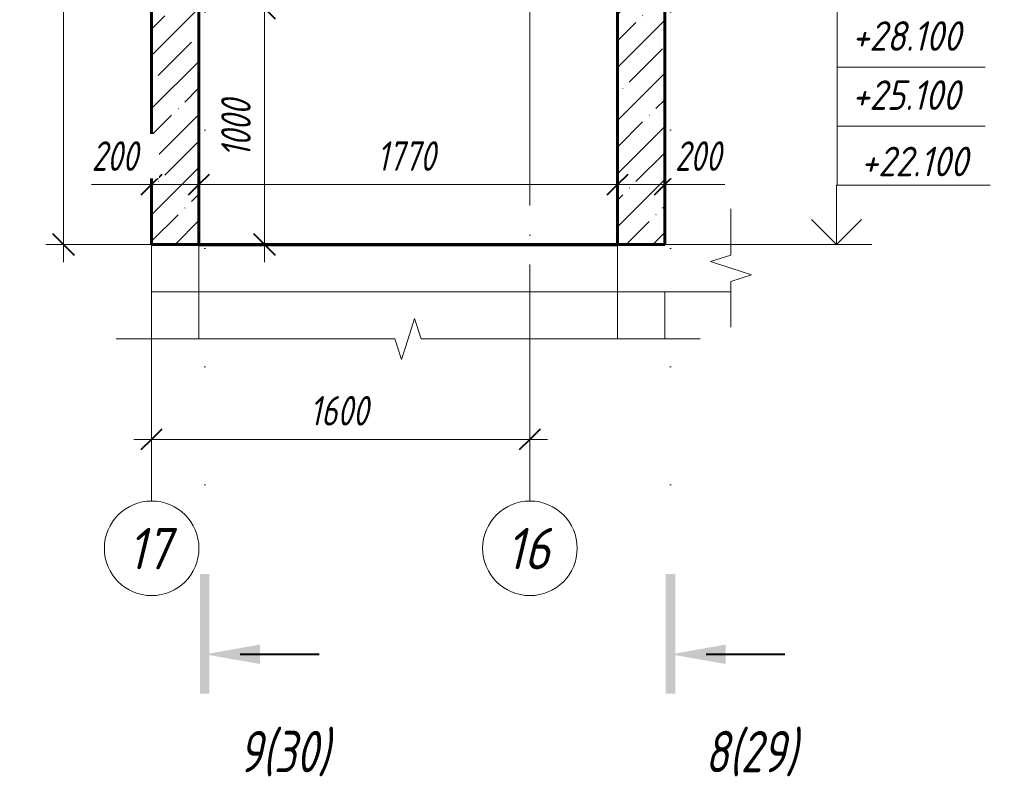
# Model space of a CAD drawing. Header units: millimetres. Extents: x -17191 to 30835, y 19611 to 27333.
# Tile 13 of 16: x 16806 to 20970, y 19820 to 23051. Entities that reach past the tile are written whole.
import ezdxf

# ---------------------------------------------------------------- set-up
doc = ezdxf.new("R2010")
doc.units = ezdxf.units.MM
for name, pattern in [('ADSK_Линия разреза', [1000, 0, -500, 0, -500]), ('ADSK_Линия сетки', [1250, 1000, -125, 0, -125]), ('ADSK_Невидимые', [250, 150, -100]), ('ADSK_Пунктирная_п5', [250, 0, -250])]:
    doc.linetypes.add(name, pattern=pattern)
for name, color, linetype, lineweight in [('A-____-____-DIMS', 211, 'Continuous', 9), ('A-____-____-DIMS-50', 211, 'Continuous', 9), ('A-____-NOTE-TEXT', 131, 'Continuous', 20), ('A-DETL-GENF-OTLN', 92, 'Continuous', 20), ('A-FLOR-____-HDLN', 190, 'ADSK_Невидимые', 20), ('A-FLOR-____-MCUT', 192, 'Continuous', 50), ('A-FLOR-____-OTLN', 192, 'Continuous', 20), ('A-WALL-____-MCUT', 113, 'Continuous', 50), ('A-WALL-____-OTLN', 113, 'Continuous', 20), ('A-WALL-____-PATT', 111, 'Continuous', 50), ('G-____-____-DIMS', 111, 'Continuous', 9), ('G-____-____-SYMB', 111, 'ADSK_Пунктирная_п5', 20), ('S-GRID-____-IDEN', 1, 'Continuous', 20), ('S-GRID-____-OTLN', 1, 'Continuous', 9)]:
    doc.layers.add(name, color=color, linetype=linetype, lineweight=lineweight)
doc.styles.add('GOST Common_I', font='GOST Common Italic.ttf', dxfattribs={"width": 0.9, "height": 175})
doc.styles.add('GOST Common_I_1', font='GOST Common Italic.ttf', dxfattribs={"width": 0.8, "height": 175})
doc.styles.add('GOST Common_I_2', font='GOST Common Italic.ttf', dxfattribs={"width": 0.8, "height": 125})
doc.styles.add('GOST Common_I_3', font='GOST Common Italic.ttf', dxfattribs={"width": 0.9, "height": 125})
doc.dimstyles.new('ADSK_Округление_5мм__Узкий_', dxfattribs={"dimscale": 304.8, "dimtxt": 0.412449, "dimasz": 0.295276, "dimexe": 0.246063, "dimexo": 0.000538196, "dimgap": 0.065617, "dimtad": 1, "dimdec": 0, "dimlfac": 304.8, "dimrnd": 5, "dimdsep": 46, "dimtxsty": 'GOST Common_I_2', "dimblk1": 'OBLIQUE', "dimblk2": 'OBLIQUE', "dimsah": 1, "dimcen": 0.09, "dimdle": 0.246063, "dimazin": 0, "dimtfac": 1, "dimtdec": 4, "dimtix": 1, "dimtmove": 0, "dimatfit": 3, "dimfxl": 1, "dimtvp": 1, "dimtfill": 1, "dimtolj": 1, "dimtzin": 0, "dimlwd": 20, "dimlwe": 20, "dimarcsym": 2})
doc.dimstyles.new('ADSK_Округление_5мм__Узкий__1', dxfattribs={"dimscale": 304.8, "dimtxt": 0.412449, "dimasz": 0.295276, "dimexe": 0.246063, "dimexo": 0.000538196, "dimgap": 0.065617, "dimtad": 1, "dimdec": 0, "dimlfac": 304.8, "dimrnd": 5, "dimdsep": 46, "dimtxsty": 'GOST Common_I_2', "dimblk1": 'OBLIQUE', "dimblk2": 'OBLIQUE', "dimsah": 1, "dimcen": 0.09, "dimdle": 0.246063, "dimazin": 0, "dimtfac": 1, "dimtdec": 4, "dimtix": 1, "dimtmove": 1, "dimatfit": 3, "dimfxl": 1, "dimtvp": 1, "dimtfill": 1, "dimtolj": 1, "dimtzin": 0, "dimlwd": 20, "dimlwe": 20, "dimarcsym": 2})
pattern_1 = [(45, (-14880.98, 44760), (-112.2532, 112.2532), []), (45, (-14768.73, 44760), (-112.2532, 112.2532), [198.438, -39.688, 1.676, -38.011])]

# ---------------------------------------------------------------- blocks, each defined once
blk = doc.blocks.new('ADSK_Обрыв_Линия - ADSK_Обрыв_линия-1072157-КЖ1_Р_ВЭ8_Опалубка_14')
at = {"layer": 'A-DETL-GENF-OTLN'}
for p, q in [((-49130, 25100), (-49130, 25055)), ((-49130, 24943.7), (-49130, 24900))]:
    blk.add_line(p, q, dxfattribs=at)
blk = doc.blocks.new('ADSK_Обрыв_Линия - ADSK_Обрыв_линия-1417619-КЖ1_Р_ВЭ8_Опалубка_14')
at = {"layer": 'A-DETL-GENF-OTLN'}
for p, q in [((-51600, 25612.7), (-50570, 25612.7)), ((-50458.7, 25612.7), (-49430, 25612.7))]:
    blk.add_line(p, q, dxfattribs=at)
blk = doc.blocks.new('Ось сетки - Круг_Ø8 мм-6408-КЖ1_Р_ВЭ8_Опалубка_14')
at = {"layer": 'S-GRID-____-IDEN'}
for start, end in [(0, 180), (180, 0)]:
    blk.add_arc((-50000, 20814.4), 200, start, end, dxfattribs=at)
blk = doc.blocks.new('Разрез - Номер вида и Номер листа спереди_3_5 мм-6455-КЖ1_Р_ВЭ8_Опалубка_14')
at = {"layer": 'G-____-____-SYMB', "linetype": 'Continuous', "lineweight": 9}
for points in [[(-49425.3, 20705.9), (-49385.4, 20705.9), (-49385.4, 20199.3), (-49425.3, 20199.3)], [(-49171.4, 20324.8), (-49405.1, 20366), (-49171.4, 20407.2)]]:
    blk.add_hatch(color=256, dxfattribs=at).paths.add_polyline_path(points)
at = {"layer": 'G-____-____-SYMB', "linetype": 'Continuous', "lineweight": 40}
blk.add_line((-49255.1, 20366), (-48921.9, 20366), dxfattribs=at)
blk = doc.blocks.new('DIMBLOCK94-КЖ1_Р_ВЭ8_Опалубка_14')
at = {"layer": 'A-____-____-DIMS-50', "lineweight": 20}
for p, q in [((17363.9, 21275.4), (17363.9, 21350.4)), ((18963.9, 21275.4), (18963.9, 21350.4)), ((19038.9, 21275.4), (17288.9, 21275.4)), ((17363.9, 21275.4), (17363.9, 21261.8)), ((18963.9, 21275.4), (18963.9, 21261.8))]:
    blk.add_line(p, q, dxfattribs=at)
at = {"layer": 'A-____-____-DIMS-50', "lineweight": 40}
for p, q in [((17363.9, 21275.4), (17408.9, 21320.4)), ((18963.9, 21275.4), (19008.9, 21320.4)), ((17363.9, 21275.4), (17318.9, 21230.4)), ((18963.9, 21275.4), (18918.9, 21230.4))]:
    blk.add_line(p, q, dxfattribs=at)
at = {"layer": 'A-____-____-DIMS-50', "color": 0, "lineweight": 20, "insert": (18032.9, 21458.8), "char_height": 125, "width": 314.499, "attachment_point": 1, "line_spacing_factor": 1.022761, "style": 'GOST Common_I_2', "bg_fill": 3, "box_fill_scale": 1.25, "bg_fill_color": 256, "bg_fill_true_color": 13158600, "bg_fill_transparency": 0}
blk.add_mtext('1600', dxfattribs=at)
blk = doc.blocks.new('_Oblique')
at = {"color": 0, "linetype": 'ByBlock', "lineweight": -2}
blk.add_line((-0.5, -0.5), (0.5, 0.5), dxfattribs=at)
blk = doc.blocks.new('Высотные отметки - Стрелка вверх-6399-КЖ1_Р_ВЭ8_Опалубка_14')
at = {"layer": 'A-____-NOTE-TEXT'}
for p, q in [((-48704.2, 25150), (-48054.2, 25150)), ((-48704.2, 24900), (-48704.2, 25150)), ((-48704.2, 24900), (-48810.3, 25006.1)), ((-48704.2, 24900), (-48598.1, 25006.1)), ((-48854.2, 24900), (-48554.2, 24900))]:
    blk.add_line(p, q, dxfattribs=at)
blk = doc.blocks.new('DIMBLOCK95-КЖ1_Р_ВЭ8_Опалубка_14')
at = {"layer": 'A-____-____-DIMS-50', "lineweight": 40}
for p, q in [((17363.9, 22352.8), (17408.9, 22397.8)), ((17563.9, 22352.8), (17608.9, 22397.8)), ((17363.9, 22352.8), (17318.9, 22307.8)), ((17563.9, 22352.8), (17518.9, 22307.8))]:
    blk.add_line(p, q, dxfattribs=at)
at = {"layer": 'A-____-____-DIMS-50', "lineweight": 20}
for p, q in [((17363.9, 22352.8), (17363.9, 22366.4)), ((17563.9, 22352.8), (17563.9, 22366.4)), ((17110, 22352.8), (17345.9, 22352.8)), ((17288.9, 22352.8), (17563.9, 22352.8)), ((17345.9, 22352.8), (17463.9, 22352.8)), ((17363.9, 22352.8), (17363.9, 22277.8)), ((17563.9, 22352.8), (17563.9, 22277.8))]:
    blk.add_line(p, q, dxfattribs=at)
at = {"layer": 'A-____-____-DIMS-50', "color": 0, "lineweight": 20, "insert": (17110, 22536.2), "char_height": 125, "width": 253.133, "attachment_point": 1, "line_spacing_factor": 1.022761, "style": 'GOST Common_I_2', "bg_fill": 3, "box_fill_scale": 1.25, "bg_fill_color": 256, "bg_fill_true_color": 13158600, "bg_fill_transparency": 0}
blk.add_mtext('200', dxfattribs=at)
blk = doc.blocks.new('DIMBLOCK96-КЖ1_Р_ВЭ8_Опалубка_14')
at = {"layer": 'A-____-____-DIMS-50', "lineweight": 40}
for p, q in [((17563.9, 22352.8), (17608.9, 22397.8)), ((19333.9, 22352.8), (19378.9, 22397.8)), ((17563.9, 22352.8), (17518.9, 22307.8)), ((19333.9, 22352.8), (19288.9, 22307.8))]:
    blk.add_line(p, q, dxfattribs=at)
at = {"layer": 'A-____-____-DIMS-50', "lineweight": 20}
for p, q in [((17563.9, 22352.8), (17563.9, 22366.4)), ((19333.9, 22352.8), (19333.9, 22366.4)), ((17563.9, 22352.8), (19333.9, 22352.8)), ((17563.9, 22352.8), (17563.9, 22277.8)), ((19333.9, 22352.8), (19333.9, 22277.8))]:
    blk.add_line(p, q, dxfattribs=at)
at = {"layer": 'A-____-____-DIMS-50', "color": 0, "lineweight": 20, "insert": (18317.9, 22536.2), "char_height": 125, "width": 314.499, "attachment_point": 1, "line_spacing_factor": 1.022761, "style": 'GOST Common_I_2', "bg_fill": 3, "box_fill_scale": 1.25, "bg_fill_color": 256, "bg_fill_true_color": 13158600, "bg_fill_transparency": 0}
blk.add_mtext('1770', dxfattribs=at)
blk = doc.blocks.new('DIMBLOCK97-КЖ1_Р_ВЭ8_Опалубка_14')
at = {"layer": 'A-____-____-DIMS-50', "lineweight": 40}
for p, q in [((19333.9, 22352.8), (19378.9, 22397.8)), ((19533.9, 22352.8), (19578.9, 22397.8)), ((19333.9, 22352.8), (19288.9, 22307.8)), ((19533.9, 22352.8), (19488.9, 22307.8))]:
    blk.add_line(p, q, dxfattribs=at)
at = {"layer": 'A-____-____-DIMS-50', "lineweight": 20}
for p, q in [((19333.9, 22352.8), (19333.9, 22366.4)), ((19533.9, 22352.8), (19533.9, 22366.4)), ((19333.9, 22352.8), (19608.9, 22352.8)), ((19333.9, 22352.8), (19333.9, 22277.8)), ((19552, 22352.8), (19433.9, 22352.8)), ((19533.9, 22352.8), (19533.9, 22277.8)), ((19787.9, 22352.8), (19552, 22352.8))]:
    blk.add_line(p, q, dxfattribs=at)
at = {"layer": 'A-____-____-DIMS-50', "color": 0, "lineweight": 20, "insert": (19577, 22536.2), "char_height": 125, "width": 253.133, "attachment_point": 1, "line_spacing_factor": 1.022761, "style": 'GOST Common_I_2', "bg_fill": 3, "box_fill_scale": 1.25, "bg_fill_color": 256, "bg_fill_true_color": 13158600, "bg_fill_transparency": 0}
blk.add_mtext('200', dxfattribs=at)
blk = doc.blocks.new('DIMBLOCK98-КЖ1_Р_ВЭ8_Опалубка_14')
at = {"layer": 'A-____-____-DIMS-50', "lineweight": 40}
for p, q in [((16991.4, 24900), (16946.4, 24945)), ((16991.4, 24900), (17036.4, 24855)), ((16991.4, 22100), (16946.4, 22145)), ((16991.4, 22100), (17036.4, 22055))]:
    blk.add_line(p, q, dxfattribs=at)
at = {"layer": 'A-____-____-DIMS-50', "lineweight": 20}
for p, q in [((16991.4, 24900), (16916.4, 24900)), ((16991.4, 22025), (16991.4, 24900)), ((16991.4, 24900), (17513.9, 24900)), ((16991.4, 22100), (16916.4, 22100)), ((16991.4, 22100), (17513.9, 22100))]:
    blk.add_line(p, q, dxfattribs=at)
at = {"layer": 'A-____-____-DIMS-50', "color": 0, "lineweight": 20, "insert": (16808.1, 23359.4), "char_height": 125, "width": 337.511, "attachment_point": 1, "rotation": 90, "line_spacing_factor": 1.022761, "style": 'GOST Common_I_2', "bg_fill": 3, "box_fill_scale": 1.25, "bg_fill_color": 256, "bg_fill_true_color": 13158600, "bg_fill_transparency": 0}
blk.add_mtext('2800', dxfattribs=at)
blk = doc.blocks.new('030_Группа отметок вверх_ТиповАннот_ - 030_Группа отметок вверх_ТиповАннот_-1592594-КЖ1_Р_ВЭ8_Опалубка_14')
at = {"layer": 'A-____-NOTE-TEXT'}
for p, q in [((-48079.2, 26400), (-48704.2, 26400)), ((-48704.2, 26400), (-48704.2, 26150)), ((-48079.2, 26150), (-48704.2, 26150)), ((-48704.2, 26150), (-48704.2, 25900)), ((-48079.2, 25900), (-48704.2, 25900)), ((-48704.2, 25900), (-48704.2, 25650)), ((-48079.2, 25650), (-48704.2, 25650)), ((-48704.2, 25650), (-48704.2, 25400)), ((-48704.2, 25150), (-48704.2, 25400)), ((-48079.2, 25400), (-48704.2, 25400))]:
    blk.add_line(p, q, dxfattribs=at)
blk = doc.blocks.new('DIMBLOCK105-КЖ1_Р_ВЭ8_Опалубка_14')
at = {"layer": 'A-____-____-DIMS-50', "lineweight": 40}
for p, q in [((17841.3, 23100), (17796.3, 23145)), ((17841.3, 23100), (17886.3, 23055)), ((17841.3, 22100), (17796.3, 22145)), ((17841.3, 22100), (17886.3, 22055))]:
    blk.add_line(p, q, dxfattribs=at)
at = {"layer": 'A-____-____-DIMS-50', "lineweight": 20}
for p, q in [((17841.3, 23100), (17766.3, 23100)), ((17841.3, 22025), (17841.3, 23100)), ((17841.3, 23100), (17884.2, 23100)), ((17841.3, 22100), (17827.7, 22100)), ((17841.3, 22100), (17916.3, 22100))]:
    blk.add_line(p, q, dxfattribs=at)
at = {"layer": 'A-____-____-DIMS-50', "color": 0, "lineweight": 20, "insert": (17658, 22469), "char_height": 125, "width": 314.499, "attachment_point": 1, "rotation": 90, "line_spacing_factor": 1.022761, "style": 'GOST Common_I_2', "bg_fill": 3, "box_fill_scale": 1.25, "bg_fill_color": 256, "bg_fill_true_color": 13158600, "bg_fill_transparency": 0}
blk.add_mtext('1000', dxfattribs=at)

msp = doc.modelspace()

# ---------------------------------------------------------------- hatches: boundary and pattern name
at = {"layer": 'A-WALL-____-PATT', "lineweight": 9}
h = msp.add_hatch(dxfattribs=at)
h.set_pattern_fill('FP_3', color=256, style=0, pattern_type=2)
h.set_pattern_definition(pattern_1)
h.paths.add_polyline_path([(17563.9495, 22100), (17563.9495, 24900), (17363.9495, 24900), (17363.9495, 22100)])
h = msp.add_hatch(dxfattribs=at)
h.set_pattern_fill('FP_3', color=256, style=0, pattern_type=2)
h.set_pattern_definition(pattern_1)
h.paths.add_polyline_path([(19333.95, 22100), (19533.95, 22100), (19533.95, 24900), (19508.95, 24900), (19508.95, 24886), (19333.95, 24886), (19333.95, 23715.2247)])

# ---------------------------------------------------------------- linework, layer by layer
at = {"layer": 'A-____-NOTE-TEXT'}
for p, q in [((19813.95, 22100), (19813.95, 22250)), ((19813.95, 22055), (19727.3474, 22027.5)), ((19813.95, 22000), (19727.3474, 22027.5)), ((19900.6001, 21971.8457), (19813.95, 22000)), ((19813.95, 21943.6913), (19900.6001, 21971.8457)), ((19813.95, 21900), (19813.95, 21750)), ((18448.9497, 21700), (18476.4497, 21786.6025)), ((18503.9497, 21700), (18476.4497, 21786.6025)), ((17363.9495, 21700), (17213.9495, 21700)), ((18392.6411, 21700), (18420.7954, 21613.3499)), ((18420.7954, 21613.3499), (18448.9497, 21700)), ((19533.95, 21700), (19683.95, 21700))]:
    msp.add_line(p, q, dxfattribs=at)
at = {"layer": 'A-FLOR-____-HDLN', "color": 8, "lineweight": 9}
msp.add_line((19334.21, 22100), (19334.21, 21900), dxfattribs=at)
at = {"layer": 'A-FLOR-____-MCUT', "color": 8, "lineweight": 9}
for p, q in [((17363.9495, 22100), (17363.9495, 21900)), ((17563.9495, 21900), (17563.9495, 22100)), ((19333.95, 22100), (19333.95, 21900)), ((19813.95, 22100), (19533.95, 22100)), ((19333.95, 21900), (19813.95, 21900))]:
    msp.add_line(p, q, dxfattribs=at)
at = {"layer": 'A-FLOR-____-OTLN', "color": 8, "lineweight": 9}
for p, q in [((19333.9004, 22100), (19333.95, 22100)), ((19333.95, 21900), (17563.9991, 21900))]:
    msp.add_line(p, q, dxfattribs=at)
at = {"layer": 'A-WALL-____-MCUT', "lineweight": 60}
for p, q in [((17363.9495, 24900), (17363.9495, 22100)), ((17563.9495, 22100), (17563.9495, 24900)), ((19333.95, 24886), (19333.95, 22100)), ((19533.95, 22100), (19533.95, 24900)), ((17363.9495, 22100), (17563.9495, 22100)), ((19333.95, 22100), (19533.95, 22100))]:
    msp.add_line(p, q, dxfattribs=at)
at = {"layer": 'A-WALL-____-MCUT', "color": 8, "lineweight": 9}
for p, q in [((17363.9495, 21900), (17363.9495, 21700)), ((17563.9495, 21900), (17363.9495, 21900)), ((17563.9495, 21700), (17563.9495, 21900)), ((19333.95, 21900), (19333.95, 21700)), ((19533.95, 21700), (19533.95, 21900))]:
    msp.add_line(p, q, dxfattribs=at)
at = {"layer": 'A-WALL-____-OTLN', "lineweight": 70}
msp.add_line((17563.9495, 22100), (19333.9004, 22100), dxfattribs=at)
at = {"layer": 'A-WALL-____-OTLN', "color": 8, "lineweight": 9}
msp.add_line((17563.9991, 21900), (17563.9495, 21900), dxfattribs=at)
at = {"layer": 'G-____-____-DIMS', "lineweight": 20}
msp.add_line((19813.95, 22100), (20260.5549, 22100), dxfattribs=at)
at = {"layer": 'G-____-____-SYMB', "linetype": 'ADSK_Линия разреза'}
for p, q in [((17588.8428, 26583.5813), (17588.8428, 20215.9905)), ((19558.8433, 26583.5813), (19558.8433, 20215.9905))]:
    msp.add_line(p, q, dxfattribs=at)
at = {"layer": 'S-GRID-____-OTLN', "linetype": 'ADSK_Линия сетки'}
for p, q in [((17363.9495, 21014.4428), (17363.9495, 25612.7259)), ((18963.9495, 21014.4428), (18963.9495, 25612.7259))]:
    msp.add_line(p, q, dxfattribs=at)

# ---------------------------------------------------------------- block references
at = {"layer": 'A-____-NOTE-TEXT'}
msp.add_blockref('Высотные отметки - Стрелка вверх-6399-КЖ1_Р_ВЭ8_Опалубка_14', (68964.7658, -2800), dxfattribs=at)
at = {"layer": 'A-DETL-GENF-OTLN'}
msp.add_blockref('ADSK_Обрыв_Линия - ADSK_Обрыв_линия-1072157-КЖ1_Р_ВЭ8_Опалубка_14', (68943.9495, -3000), dxfattribs=at)
at = {"layer": 'A-DETL-GENF-OTLN', "rotation": 180}
msp.add_blockref('ADSK_Обрыв_Линия - ADSK_Обрыв_линия-1417619-КЖ1_Р_ВЭ8_Опалубка_14', (-32066.05, 47312.7259), dxfattribs=at)
at = {"layer": 'G-____-____-SYMB', "linetype": 'Continuous', "lineweight": 40}
for p in [(66993.949, 0), (68963.9495, 0)]:
    msp.add_blockref('Разрез - Номер вида и Номер листа спереди_3_5 мм-6455-КЖ1_Р_ВЭ8_Опалубка_14', p, dxfattribs=at)
at = {"layer": 'S-GRID-____-IDEN'}
for p in [(67363.9495, 0), (68963.9495, 0)]:
    msp.add_blockref('Ось сетки - Круг_Ø8 мм-6408-КЖ1_Р_ВЭ8_Опалубка_14', p, dxfattribs=at)

# ---------------------------------------------------------------- texts
at = {"layer": 'G-____-____-DIMS', "lineweight": 20, "insert": (20363.5319, 22513.3535), "char_height": 125, "width": 592.855234, "attachment_point": 1, "line_spacing_factor": 1.022761, "style": 'GOST Common_I_3', "bg_fill": 3, "box_fill_scale": 1.25, "bg_fill_color": 256, "bg_fill_true_color": 13158600, "bg_fill_transparency": 0}
msp.add_mtext('+22.100', dxfattribs=at)
at = {"layer": 'G-____-____-SYMB', "linetype": 'Continuous', "lineweight": 9, "char_height": 175, "attachment_point": 1, "style": 'GOST Common_I_1'}
for s, insert, width in [('9(30)', (17733.1426, 20042.0584), 516.28675), ('8(29)', (19704.5431, 20042.0584), 513.08)]:
    msp.add_mtext(s, dxfattribs=dict(at, insert=insert, width=width))
at = {"layer": 'S-GRID-____-IDEN', "lineweight": 9, "char_height": 175, "width": 241.708781, "attachment_point": 1, "style": 'GOST Common_I'}
for s, insert in [('17', (17263.8591, 20900.7095)), ('16', (18863.8591, 20900.7095))]:
    msp.add_mtext(s, dxfattribs=dict(at, insert=insert))

# ---------------------------------------------------------------- next in the draw order: block references
at = {"layer": 'A-____-NOTE-TEXT'}
msp.add_blockref('030_Группа отметок вверх_ТиповАннот_ - 030_Группа отметок вверх_ТиповАннот_-1592594-КЖ1_Р_ВЭ8_Опалубка_14', (68968.2261, -2800), dxfattribs=at)

# ---------------------------------------------------------------- next in the draw order: dimensions: what is measured, and where the dimension line sits
at = {"layer": 'A-____-____-DIMS', "lineweight": 20}
dim = msp.add_linear_dim(base=(17563.9495, 22352.8074), p1=(17363.9495, 22416.447), p2=(17563.9495, 22416.447), dimstyle='ADSK_Округление_5мм__Узкий__1', override={"dimpost": '<>', "dimfxl": 200}, dxfattribs=at)
dim.commit()
dim.dimension.update_dxf_attribs({"geometry": 'DIMBLOCK95-КЖ1_Р_ВЭ8_Опалубка_14', "text_midpoint": (17236.5439, 22452.8276), "dimtype": 160})
dim = msp.add_linear_dim(base=(17363.9495, 21275.4427), p1=(18963.9495, 21211.8031), p2=(17363.9495, 21211.8031), dimstyle='ADSK_Округление_5мм__Узкий_', override={"dimpost": '<>', "dimfxl": 1600}, dxfattribs=at)
dim.commit()
dim.dimension.update_dxf_attribs({"geometry": 'DIMBLOCK94-КЖ1_Р_ВЭ8_Опалубка_14', "text_midpoint": (18163.9495, 21358.7476)})

# ---------------------------------------------------------------- next in the draw order: texts
at = {"layer": 'A-____-NOTE-TEXT', "lineweight": 9, "char_height": 125, "width": 606.07575, "attachment_point": 1, "style": 'GOST Common_I_3', "bg_fill": 3, "box_fill_scale": 1.25, "bg_fill_color": 256, "bg_fill_true_color": 13158600, "bg_fill_transparency": 0}
for s, insert in [('+28.100', (20326.5258, 23044.2026)), ('+25.100', (20326.5258, 22794.2026))]:
    msp.add_mtext(s, dxfattribs=dict(at, insert=insert))

# ---------------------------------------------------------------- next in the draw order: dimensions: what is measured, and where the dimension line sits
at = {"layer": 'A-____-____-DIMS', "lineweight": 20}
dim = msp.add_linear_dim(base=(19333.95, 22352.8074), p1=(17563.9495, 22416.447), p2=(19333.95, 22416.447), dimstyle='ADSK_Округление_5мм__Узкий_', override={"dimpost": '<>', "dimfxl": 1770.000499}, dxfattribs=at)
dim.commit()
dim.dimension.update_dxf_attribs({"geometry": 'DIMBLOCK96-КЖ1_Р_ВЭ8_Опалубка_14', "text_midpoint": (18448.9497, 22435.3074)})

# ---------------------------------------------------------------- next in the draw order: dimensions: what is measured, and where the dimension line sits
for base, p1, p2, override, picture, middle in [((16991.4155, 24900), (17563.9495, 22100), (17563.9495, 24900), {"dimpost": '<>', "dimfxl": 2800}, 'DIMBLOCK98-КЖ1_Р_ВЭ8_Опалубка_14', (16908.9155, 23500)), ((17841.3311, 23100), (17777.6915, 22100), (17934.21, 23100), {"dimpost": '<>', "dimfxl": 1012.174901}, 'DIMBLOCK105-КЖ1_Р_ВЭ8_Опалубка_14', (17758.8311, 22600))]:
    dim = msp.add_linear_dim(base=base, p1=p1, p2=p2, angle=90, dimstyle='ADSK_Округление_5мм__Узкий_', override=override, dxfattribs=at)
    dim.commit()
    dim.dimension.update_dxf_attribs({"geometry": picture, "text_midpoint": middle})
dim = msp.add_linear_dim(base=(19533.95, 22352.8074), p1=(19333.95, 22416.447), p2=(19533.95, 22416.447), dimstyle='ADSK_Округление_5мм__Узкий__1', override={"dimpost": '<>', "dimfxl": 200}, dxfattribs=at)
dim.commit()
dim.dimension.update_dxf_attribs({"geometry": 'DIMBLOCK97-КЖ1_Р_ВЭ8_Опалубка_14', "text_midpoint": (19703.5444, 22452.8276), "dimtype": 160})

doc.saveas('drawing.dxf')
